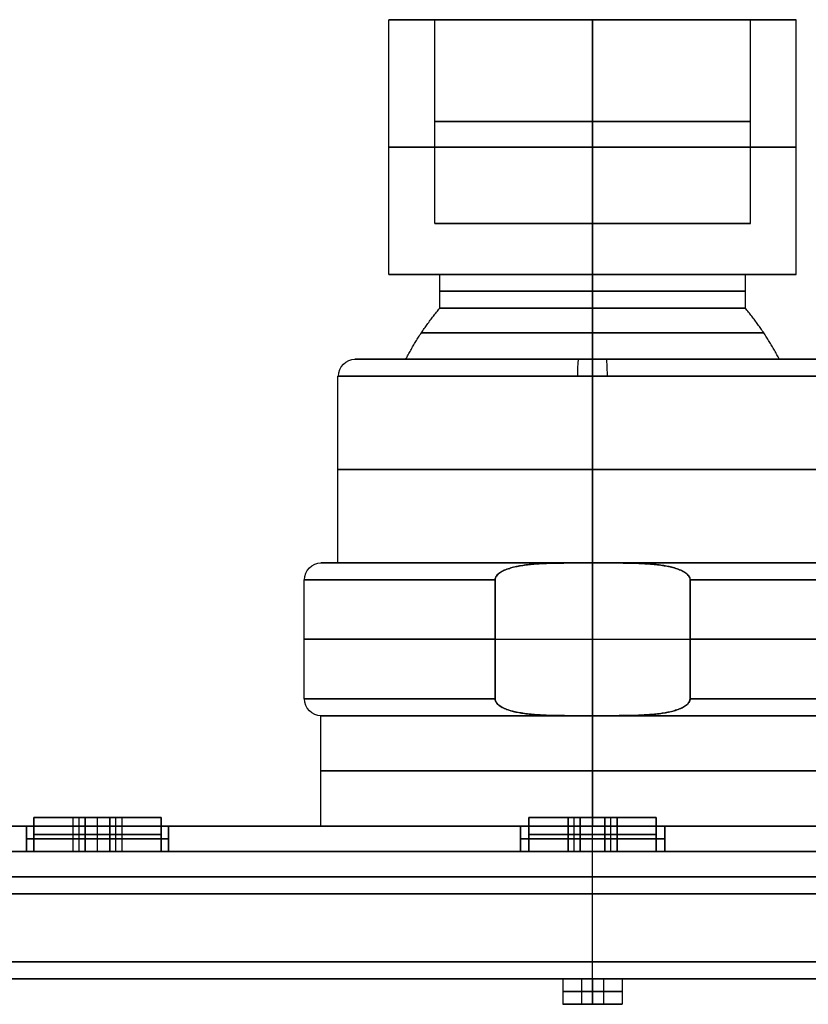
# Model space of a CAD drawing. Header units: centimetres. Extents: x -20 to 20, y -0.1 to 5.7.
# Tile 6 of 11: x -3.4 to 1.3, y -0.1 to 5.7. Entities that reach past the tile are written whole.
import ezdxf

# ---------------------------------------------------------------- set-up
doc = ezdxf.new("R2010")
doc.units = ezdxf.units.CM
doc.layers.add('Default', color=7, linetype='Continuous', true_color=0x000000)

msp = doc.modelspace()

# ---------------------------------------------------------------- linework, layer by layer
at = {"layer": 'Default'}
for p, q in [((-1.2, 4.15), (-1.2, 5.65)), ((-0.93, 5.65), (-1.2, 5.65)), ((-0.93, 4.45), (-0.93, 5.65)), ((0, 5.65, 1.2), (0, 5.65, 0.93)), ((0, 5.65, -0.93), (0, 5.65, -1.2)), ((1.2, 5.65), (0.93, 5.65)), ((0.93, 4.45), (0.93, 5.65)), ((1.2, 4.15), (1.2, 5.65)), ((0.93, 4.45), (-0.93, 4.45)), ((0, 4.45, 0.93), (0, 4.45, -0.93)), ((-0.9, 4.15), (-1.2, 4.15)), ((-0.9, 3.95), (-0.9, 4.15)), ((0, 4.15, 1.2), (0, 4.15, 0.9)), ((0, 4.15, -0.9), (0, 4.15, -1.2)), ((0.9, 3.95), (0.9, 4.15)), ((1.2, 4.15), (0.9, 4.15)), ((-1.1, 3.65), (-1.4, 3.65)), ((0, 3.65, 1.4), (0, 3.65, 1.1)), ((0, 3.65, -1.1), (0, 3.65, -1.4)), ((1.4, 3.65), (1.1, 3.65)), ((-1.5, 2.45), (-1.5, 3.55)), ((-1.5, 2.45), (-1.6, 2.45)), ((0, 1.55, 1.6), (0, 2.45, 1.6)), ((0, 2.45, -1.6), (0, 1.55, -1.6)), ((0, 2.45, 1.6), (0, 2.45, 1.5)), ((0, 2.45, -1.5), (0, 2.45, -1.6)), ((-1.7, 1.65), (-1.7, 2.35)), ((-0.5745, 2, 1.6), (0.5745, 2, 1.6)), ((-0.5745, 2, -1.6), (0.5745, 2, -1.6)), ((-1.6, 0.9), (-1.6, 1.55)), ((-3.061, 0.95, 8.75), (-3.2917, 0.95, 8.75)), ((-3.2917, 0.95, -8.75), (-3.061, 0.95, -8.75)), ((-3.0249, 0.75, 8.8125), (-3.0249, 0.95, 8.8125)), ((-3.0249, 0.75, 8.6875), (-3.0249, 0.95, 8.6875)), ((-3.0249, 0.75, -8.6875), (-3.0249, 0.95, -8.6875)), ((-3.0249, 0.75, -8.8125), (-3.0249, 0.95, -8.8125)), ((-2.9167, 0.75, 8.375), (-2.9167, 0.95, 8.375)), ((-2.9167, 0.75, 9.125), (-2.9167, 0.95, 9.125)), ((-2.9167, 0.95, 8.375), (-2.9167, 0.95, 8.625)), ((-2.9167, 0.95, 8.875), (-2.9167, 0.95, 9.125)), ((-2.9167, 0.75, 8.625), (-2.9167, 0.95, 8.625)), ((-2.9167, 0.75, 8.875), (-2.9167, 0.95, 8.875)), ((-2.9167, 0.75, -8.375), (-2.9167, 0.95, -8.375)), ((-2.9167, 0.75, -9.125), (-2.9167, 0.95, -9.125)), ((-2.9167, 0.95, -8.375), (-2.9167, 0.95, -8.625)), ((-2.9167, 0.95, -8.875), (-2.9167, 0.95, -9.125)), ((-2.9167, 0.75, -8.625), (-2.9167, 0.95, -8.625)), ((-2.9167, 0.75, -8.875), (-2.9167, 0.95, -8.875)), ((-2.8084, 0.75, 8.6875), (-2.8084, 0.95, 8.6875)), ((-2.8084, 0.75, 8.8125), (-2.8084, 0.95, 8.8125)), ((-2.8084, 0.75, -8.8125), (-2.8084, 0.95, -8.8125)), ((-2.8084, 0.75, -8.6875), (-2.8084, 0.95, -8.6875)), ((-2.5417, 0.95, 8.75), (-2.7723, 0.95, 8.75)), ((-2.7723, 0.95, -8.75), (-2.5417, 0.95, -8.75)), ((-0.1443, 0.95, 19), (-0.375, 0.95, 19)), ((-0.375, 0.95, -19), (-0.1443, 0.95, -19)), ((-0.1083, 0.75, 18.9375), (-0.1083, 0.95, 18.9375)), ((-0.1083, 0.75, 19.0625), (-0.1083, 0.95, 19.0625)), ((-0.1083, 0.75, -18.9375), (-0.1083, 0.95, -18.9375)), ((-0.1083, 0.75, -19.0625), (-0.1083, 0.95, -19.0625)), ((0, 0.75, 18.875), (0, 0.95, 18.875)), ((0, 0.95, 18.625), (0, 0.95, 18.875)), ((0, 0.95, 19.125), (0, 0.95, 19.375)), ((0, 0.75, 19.375), (0, 0.95, 19.375)), ((0, 0.75, 18.625), (0, 0.95, 18.625)), ((0, 0.75, 19.125), (0, 0.95, 19.125)), ((0, 0.75, -18.875), (0, 0.95, -18.875)), ((0, 0.95, -18.625), (0, 0.95, -18.875)), ((0, 0.95, -19.125), (0, 0.95, -19.375)), ((0, 0.75, -19.375), (0, 0.95, -19.375)), ((0, 0.75, -18.625), (0, 0.95, -18.625)), ((0, 0.75, -19.125), (0, 0.95, -19.125)), ((0.1083, 0.75, 18.9375), (0.1083, 0.95, 18.9375)), ((0.1083, 0.75, 19.0625), (0.1083, 0.95, 19.0625)), ((0.1083, 0.75, -18.9375), (0.1083, 0.95, -18.9375)), ((0.1083, 0.75, -19.0625), (0.1083, 0.95, -19.0625)), ((0.375, 0.95, 19), (0.1443, 0.95, 19)), ((0.1443, 0.95, -19), (0.375, 0.95, -19)), ((-18.575, 0.9), (-1.6, 0.9)), ((-2.9167, 0.75, 9.1675), (-2.9167, 0.9, 9.1675)), ((-2.9167, 0.75, 8.3325), (-2.9167, 0.9, 8.3325)), ((-2.9167, 0.75, -9.1675), (-2.9167, 0.9, -9.1675)), ((-2.9167, 0.75, -8.3325), (-2.9167, 0.9, -8.3325)), ((0, 0.9, 20), (0, 0.9, 19.83)), ((0, 0.9, -19.83), (0, 0.9, -20)), ((0, 0.9, 19.75), (0, 0.9, 19.425)), ((0, 0.9, 18.575), (0, 0.9, 1.6)), ((0, 0.9, -1.6), (0, 0.9, -18.575)), ((0, 0.9, -19.425), (0, 0.9, -19.75)), ((0, 0.1, 20), (0, 0.9, 20)), ((0, 0.1, -20), (0, 0.9, -20)), ((0, 0.6, 19.75), (0, 0.9, 19.75)), ((0, 0.6, -19.75), (0, 0.9, -19.75)), ((0, 0.6, -19.83), (0, 0.9, -19.83)), ((0, 0.6, 19.83), (0, 0.9, 19.83)), ((0, 0.75, 19.425), (0, 0.9, 19.425)), ((0, 0.75, 18.575), (0, 0.9, 18.575)), ((0, 0.75, -19.425), (0, 0.9, -19.425)), ((0, 0.75, -18.575), (0, 0.9, -18.575)), ((-3.061, 0.85, 8.75), (-2.9888, 0.85, 8.875)), ((-2.9888, 0.85, 8.625), (-3.061, 0.85, 8.75)), ((-3.061, 0.85, -8.75), (-2.9888, 0.85, -8.625)), ((-2.9888, 0.85, -8.875), (-3.061, 0.85, -8.75)), ((-2.8445, 0.85, 8.625), (-2.9888, 0.85, 8.625)), ((-2.9888, 0.85, 8.875), (-2.8445, 0.85, 8.875)), ((-2.9888, 0.85, -8.625), (-2.8445, 0.85, -8.625)), ((-2.8445, 0.85, -8.875), (-2.9888, 0.85, -8.875)), ((-2.7723, 0.85, 8.75), (-2.8445, 0.85, 8.625)), ((-2.8445, 0.85, 8.875), (-2.7723, 0.85, 8.75)), ((-2.7723, 0.85, -8.75), (-2.8445, 0.85, -8.875)), ((-2.8445, 0.85, -8.625), (-2.7723, 0.85, -8.75)), ((-0.0722, 0.85, 18.875), (-0.1443, 0.85, 19)), ((-0.1443, 0.85, 19), (-0.0722, 0.85, 19.125)), ((-0.1443, 0.85, -19), (-0.0722, 0.85, -18.875)), ((-0.0722, 0.85, -19.125), (-0.1443, 0.85, -19)), ((0.0722, 0.85, 18.875), (-0.0722, 0.85, 18.875)), ((-0.0722, 0.85, 19.125), (0.0722, 0.85, 19.125)), ((-0.0722, 0.85, -18.875), (0.0722, 0.85, -18.875)), ((0.0722, 0.85, -19.125), (-0.0722, 0.85, -19.125)), ((0.1443, 0.85, 19), (0.0722, 0.85, 18.875)), ((0.0722, 0.85, 19.125), (0.1443, 0.85, 19)), ((0.0722, 0.85, -18.875), (0.1443, 0.85, -19)), ((0.1443, 0.85, -19), (0.0722, 0.85, -19.125)), ((19.83, 0.75, -19.83), (-19.83, 0.75, -19.83)), ((-19.83, 0.75, 19.83), (19.83, 0.75, 19.83)), ((19.75, 0.75, 19.75), (-19.75, 0.75, 19.75)), ((-19.75, 0.75, -19.75), (19.75, 0.75, -19.75)), ((-3.2917, 0.75, 8.75), (-3.3342, 0.75, 8.75)), ((-3.3342, 0.75, -8.75), (-3.2917, 0.75, -8.75)), ((-2.7723, 0.75, 8.75), (-3.061, 0.75, 8.75)), ((-3.061, 0.75, -8.75), (-2.7723, 0.75, -8.75)), ((-2.9167, 0.75, 8.3325), (-2.9167, 0.75, 8.375)), ((-2.9167, 0.75, 9.125), (-2.9167, 0.75, 9.1675)), ((-2.9167, 0.75, 8.625), (-2.9167, 0.75, 8.875)), ((-2.9167, 0.75, -8.3325), (-2.9167, 0.75, -8.375)), ((-2.9167, 0.75, -9.125), (-2.9167, 0.75, -9.1675)), ((-2.9167, 0.75, -8.625), (-2.9167, 0.75, -8.875)), ((-2.4992, 0.75, 8.75), (-2.5417, 0.75, 8.75)), ((-2.5417, 0.75, -8.75), (-2.4992, 0.75, -8.75)), ((-0.375, 0.75, 19), (-0.425, 0.75, 19)), ((-0.425, 0.75, -19), (-0.375, 0.75, -19)), ((0.1443, 0.75, 19), (-0.1443, 0.75, 19)), ((-0.1443, 0.75, -19), (0.1443, 0.75, -19)), ((0, 0.75, 18.875), (0, 0.75, 19.125)), ((0, 0.75, 18.575), (0, 0.75, 18.625)), ((0, 0.75, 19.375), (0, 0.75, 19.425)), ((0, 0.75, -18.875), (0, 0.75, -19.125)), ((0, 0.75, -18.575), (0, 0.75, -18.625)), ((0, 0.75, -19.375), (0, 0.75, -19.425)), ((0.425, 0.75, 19), (0.375, 0.75, 19)), ((0.375, 0.75, -19), (0.425, 0.75, -19)), ((0, 0.6, 19.83), (0, 0.6, 19.75)), ((0, 0.6, -19.75), (0, 0.6, -19.83)), ((-19.9, 0.5, 20), (19.9, 0.5, 20)), ((19.9, 0.5, -20), (-19.9, 0.5, -20)), ((-3.375, 0), (-0.175, 0)), ((-0.175, 0, 17.75), (-0.175, -0.15, 17.75)), ((-0.175, 0, 14.2), (-0.175, -0.15, 14.2)), ((-0.175, 0, 10.65), (-0.175, -0.15, 10.65)), ((-0.175, 0, 7.1), (-0.175, -0.15, 7.1)), ((-0.175, 0, 3.55), (-0.175, -0.15, 3.55)), ((-0.175, 0), (-0.175, -0.15)), ((-0.175, 0, -3.55), (-0.175, -0.15, -3.55)), ((-0.175, 0, -7.1), (-0.175, -0.15, -7.1)), ((-0.175, 0, -10.65), (-0.175, -0.15, -10.65)), ((-0.175, 0, -14.2), (-0.175, -0.15, -14.2)), ((-0.175, 0, -17.75), (-0.175, -0.15, -17.75)), ((-0.065, 0, 17.75), (0.065, 0, 17.75)), ((-0.065, 0, 14.2), (0.065, 0, 14.2)), ((-0.065, 0, 10.65), (0.065, 0, 10.65)), ((-0.065, 0, 7.1), (0.065, 0, 7.1)), ((-0.065, 0, 3.55), (0.065, 0, 3.55)), ((-0.065, 0), (0.065, 0)), ((-0.065, 0, -3.55), (0.065, 0, -3.55)), ((-0.065, 0, -7.1), (0.065, 0, -7.1)), ((-0.065, 0, -10.65), (0.065, 0, -10.65)), ((-0.065, 0, -14.2), (0.065, 0, -14.2)), ((-0.065, 0, -17.75), (0.065, 0, -17.75)), ((-0.065, 0, 17.75), (-0.065, -0.15, 17.75)), ((-0.065, 0, 14.2), (-0.065, -0.15, 14.2)), ((-0.065, 0, 10.65), (-0.065, -0.15, 10.65)), ((-0.065, 0, 7.1), (-0.065, -0.15, 7.1)), ((-0.065, 0, 3.55), (-0.065, -0.15, 3.55)), ((-0.065, 0), (-0.065, -0.15)), ((-0.065, 0, -3.55), (-0.065, -0.15, -3.55)), ((-0.065, 0, -7.1), (-0.065, -0.15, -7.1)), ((-0.065, 0, -10.65), (-0.065, -0.15, -10.65)), ((-0.065, 0, -14.2), (-0.065, -0.15, -14.2)), ((-0.065, 0, -17.75), (-0.065, -0.15, -17.75)), ((0, 0, 19.9), (0, 0, 17.925)), ((0, 0, 17.575), (0, 0, 14.375)), ((0, 0, 14.025), (0, 0, 10.825)), ((0, 0, 10.475), (0, 0, 7.275)), ((0, 0, 6.925), (0, 0, 3.725)), ((0, 0, 3.375), (0, 0, 0.175)), ((0, 0, -0.175), (0, 0, -3.375)), ((0, 0, -3.725), (0, 0, -6.925)), ((0, 0, -7.275), (0, 0, -10.475)), ((0, 0, -10.825), (0, 0, -14.025)), ((0, 0, -14.375), (0, 0, -17.575)), ((0, 0, -17.925), (0, 0, -19.9)), ((0, 0, 17.815), (0, 0, 17.685)), ((0, 0, 14.265), (0, 0, 14.135)), ((0, 0, 10.715), (0, 0, 10.585)), ((0, 0, 7.165), (0, 0, 7.035)), ((0, 0, 3.615), (0, 0, 3.485)), ((0, 0, 0.065), (0, 0, -0.065)), ((0, 0, -3.485), (0, 0, -3.615)), ((0, 0, -7.035), (0, 0, -7.165)), ((0, 0, -10.585), (0, 0, -10.715)), ((0, 0, -14.135), (0, 0, -14.265)), ((0, 0, -17.685), (0, 0, -17.815)), ((0.065, 0, 17.75), (0.065, -0.15, 17.75)), ((0.065, 0, 14.2), (0.065, -0.15, 14.2)), ((0.065, 0, 10.65), (0.065, -0.15, 10.65)), ((0.065, 0, 7.1), (0.065, -0.15, 7.1)), ((0.065, 0, 3.55), (0.065, -0.15, 3.55)), ((0.065, 0), (0.065, -0.15)), ((0.065, 0, -3.55), (0.065, -0.15, -3.55)), ((0.065, 0, -7.1), (0.065, -0.15, -7.1)), ((0.065, 0, -10.65), (0.065, -0.15, -10.65)), ((0.065, 0, -14.2), (0.065, -0.15, -14.2)), ((0.065, 0, -17.75), (0.065, -0.15, -17.75)), ((0.175, 0), (3.375, 0)), ((0.175, 0, 17.75), (0.175, -0.15, 17.75)), ((0.175, 0, 14.2), (0.175, -0.15, 14.2)), ((0.175, 0, 10.65), (0.175, -0.15, 10.65)), ((0.175, 0, 7.1), (0.175, -0.15, 7.1)), ((0.175, 0, 3.55), (0.175, -0.15, 3.55)), ((0.175, 0), (0.175, -0.15)), ((0.175, 0, -3.55), (0.175, -0.15, -3.55)), ((0.175, 0, -7.1), (0.175, -0.15, -7.1)), ((0.175, 0, -10.65), (0.175, -0.15, -10.65)), ((0.175, 0, -14.2), (0.175, -0.15, -14.2)), ((0.175, 0, -17.75), (0.175, -0.15, -17.75)), ((-0.175, -0.15, 17.75), (-0.065, -0.15, 17.75)), ((-0.175, -0.15, 14.2), (-0.065, -0.15, 14.2)), ((-0.175, -0.15, 10.65), (-0.065, -0.15, 10.65)), ((-0.175, -0.15, 7.1), (-0.065, -0.15, 7.1)), ((-0.175, -0.15, 3.55), (-0.065, -0.15, 3.55)), ((-0.175, -0.15), (-0.065, -0.15)), ((-0.175, -0.15, -3.55), (-0.065, -0.15, -3.55)), ((-0.175, -0.15, -7.1), (-0.065, -0.15, -7.1)), ((-0.175, -0.15, -10.65), (-0.065, -0.15, -10.65)), ((-0.175, -0.15, -14.2), (-0.065, -0.15, -14.2)), ((-0.175, -0.15, -17.75), (-0.065, -0.15, -17.75)), ((0, -0.15, 17.925), (0, -0.15, 17.815)), ((0, -0.15, 17.685), (0, -0.15, 17.575)), ((0, -0.15, 14.375), (0, -0.15, 14.265)), ((0, -0.15, 14.135), (0, -0.15, 14.025)), ((0, -0.15, 10.825), (0, -0.15, 10.715)), ((0, -0.15, 10.585), (0, -0.15, 10.475)), ((0, -0.15, 7.275), (0, -0.15, 7.165)), ((0, -0.15, 7.035), (0, -0.15, 6.925)), ((0, -0.15, 3.725), (0, -0.15, 3.615)), ((0, -0.15, 3.485), (0, -0.15, 3.375)), ((0, -0.15, 0.175), (0, -0.15, 0.065)), ((0, -0.15, -0.065), (0, -0.15, -0.175)), ((0, -0.15, -3.375), (0, -0.15, -3.485)), ((0, -0.15, -3.615), (0, -0.15, -3.725)), ((0, -0.15, -6.925), (0, -0.15, -7.035)), ((0, -0.15, -7.165), (0, -0.15, -7.275)), ((0, -0.15, -10.475), (0, -0.15, -10.585)), ((0, -0.15, -10.715), (0, -0.15, -10.825)), ((0, -0.15, -14.025), (0, -0.15, -14.135)), ((0, -0.15, -14.265), (0, -0.15, -14.375)), ((0, -0.15, -17.575), (0, -0.15, -17.685)), ((0, -0.15, -17.815), (0, -0.15, -17.925)), ((0.065, -0.15, 17.75), (0.175, -0.15, 17.75)), ((0.065, -0.15, 14.2), (0.175, -0.15, 14.2)), ((0.065, -0.15, 10.65), (0.175, -0.15, 10.65)), ((0.065, -0.15, 7.1), (0.175, -0.15, 7.1)), ((0.065, -0.15, 3.55), (0.175, -0.15, 3.55)), ((0.065, -0.15), (0.175, -0.15)), ((0.065, -0.15, -3.55), (0.175, -0.15, -3.55)), ((0.065, -0.15, -7.1), (0.175, -0.15, -7.1)), ((0.065, -0.15, -10.65), (0.175, -0.15, -10.65)), ((0.065, -0.15, -14.2), (0.175, -0.15, -14.2)), ((0.065, -0.15, -17.75), (0.175, -0.15, -17.75))]:
    msp.add_line(p, q, dxfattribs=at)
at = {"layer": 'Default', "extrusion": (0, -1, 0)}
for centre, radius, start, end in [((0, 0, -5.65), 1.2, 90, 270), ((0, 0, -5.65), 0.93, 90, 270), ((0, 0, -5.65), 1.2, 270, 90), ((0, 0, -5.65), 0.93, 270, 90), ((0, 0, -4.15), 0.9, 90, 270), ((0, 0, -4.15), 0.9, 270, 90), ((0, 0, -3.95), 0.9, 90, 270), ((0, 0, -3.95), 0.9, 270, 90), ((0, 0, -3.65), 1.4, 90, 270), ((0, 0, -3.65), 1.1, 90, 270), ((0, 0, -3.65), 1.1, 270, 90), ((0, 0, -3.55), 1.5, 90, 270), ((0, 0, -2.45), 1.6, 90, 270), ((0, 0, -2.45), 1.5, 90, 270), ((0, 0, -2.45), 1.6, 270, 90), ((0, 0, -2.45), 1.5, 270, 90), ((0, 0, -2.35), 1.7, 109.74992, 250.25008), ((0, 0, -2.35), 1.7, 289.74992, 70.25008), ((0, 0, -1.55), 1.6, 90, 270), ((-2.9167, 8.75, -0.95), 0.375, 180, 0), ((-2.9167, 8.75, -0.95), 0.375, 0, 180), ((-2.9167, -8.75, -0.95), 0.375, 0, 180), ((-2.9167, -8.75, -0.95), 0.375, 180, 0), ((-2.9167, 8.75, -0.9), 0.4175, 0, 180), ((-2.9167, 8.75, -0.9), 0.4175, 180, 0), ((-2.9167, -8.75, -0.9), 0.4175, 180, 0), ((-2.9167, -8.75, -0.9), 0.4175, 0, 180), ((0, 0, -0.9), 1.6, 90, 270), ((0, 19, -0.9), 0.425, 0, 180), ((0, 19, -0.9), 0.425, 180, 0), ((0, -19, -0.9), 0.425, 180, 0), ((0, -19, -0.9), 0.425, 0, 180), ((0, 0, -0.9), 1.6, 270, 90), ((-2.9167, 8.75, -0.75), 0.375, 180, 0), ((-2.9167, 8.75, -0.75), 0.375, 0, 180), ((-2.9167, -8.75, -0.75), 0.375, 0, 180), ((-2.9167, -8.75, -0.75), 0.375, 180, 0), ((0, 19, -0.75), 0.375, 0, 180), ((0, 19, -0.75), 0.375, 180, 0), ((0, -19, -0.75), 0.375, 180, 0), ((0, -19, -0.75), 0.375, 0, 180), ((0, 17.75), 0.175, 90, 270), ((0, 14.2), 0.175, 90, 270), ((0, 10.65), 0.175, 90, 270), ((0, 7.1), 0.175, 90, 270), ((0, 3.55), 0.175, 90, 270), ((0, 0), 0.175, 90, 270), ((0, -3.55), 0.175, 90, 270), ((0, -7.1), 0.175, 90, 270), ((0, -10.65), 0.175, 90, 270), ((0, -14.2), 0.175, 90, 270), ((0, -17.75), 0.175, 90, 270), ((0, 17.75), 0.175, 270, 90), ((0, 14.2), 0.175, 270, 90), ((0, 10.65), 0.175, 270, 90), ((0, 7.1), 0.175, 270, 90), ((0, 3.55), 0.175, 270, 90), ((0, 0), 0.175, 270, 90), ((0, -3.55), 0.175, 270, 90), ((0, -7.1), 0.175, 270, 90), ((0, -10.65), 0.175, 270, 90), ((0, -14.2), 0.175, 270, 90), ((0, -17.75), 0.175, 270, 90), ((0, 17.75, 0.075), 0.175, 90, 270), ((0, 14.2, 0.075), 0.175, 90, 270), ((0, 10.65, 0.075), 0.175, 90, 270), ((0, 7.1, 0.075), 0.175, 90, 270), ((0, 3.55, 0.075), 0.175, 90, 270), ((0, 0, 0.075), 0.175, 90, 270), ((0, -3.55, 0.075), 0.175, 90, 270), ((0, -7.1, 0.075), 0.175, 90, 270), ((0, -10.65, 0.075), 0.175, 90, 270), ((0, -14.2, 0.075), 0.175, 90, 270), ((0, -17.75, 0.075), 0.175, 90, 270), ((0, 17.75, 0.075), 0.065, 90, 270), ((0, 14.2, 0.075), 0.065, 90, 270), ((0, 10.65, 0.075), 0.065, 90, 270), ((0, 7.1, 0.075), 0.065, 90, 270), ((0, 3.55, 0.075), 0.065, 90, 270), ((0, 0, 0.075), 0.065, 90, 270), ((0, -3.55, 0.075), 0.065, 90, 270), ((0, -7.1, 0.075), 0.065, 90, 270), ((0, -10.65, 0.075), 0.065, 90, 270), ((0, -14.2, 0.075), 0.065, 90, 270), ((0, -17.75, 0.075), 0.065, 90, 270), ((0, 17.75, 0.075), 0.175, 270, 90), ((0, 17.75, 0.075), 0.065, 270, 90), ((0, 14.2, 0.075), 0.175, 270, 90), ((0, 14.2, 0.075), 0.065, 270, 90), ((0, 10.65, 0.075), 0.175, 270, 90), ((0, 10.65, 0.075), 0.065, 270, 90), ((0, 7.1, 0.075), 0.175, 270, 90), ((0, 7.1, 0.075), 0.065, 270, 90), ((0, 3.55, 0.075), 0.175, 270, 90), ((0, 3.55, 0.075), 0.065, 270, 90), ((0, 0, 0.075), 0.175, 270, 90), ((0, 0, 0.075), 0.065, 270, 90), ((0, -3.55, 0.075), 0.175, 270, 90), ((0, -3.55, 0.075), 0.065, 270, 90), ((0, -7.1, 0.075), 0.175, 270, 90), ((0, -7.1, 0.075), 0.065, 270, 90), ((0, -10.65, 0.075), 0.175, 270, 90), ((0, -10.65, 0.075), 0.065, 270, 90), ((0, -14.2, 0.075), 0.175, 270, 90), ((0, -14.2, 0.075), 0.065, 270, 90), ((0, -17.75, 0.075), 0.175, 270, 90), ((0, -17.75, 0.075), 0.065, 270, 90)]:
    msp.add_arc(centre, radius, start, end, dxfattribs=at)
at = {"layer": 'Default', "extrusion": (0, 1, 0)}
for centre, radius, start, end in [((0, 0, 5.05), 0.93, 270, 90), ((0, 0, 5.05), 0.93, 90, 270), ((0, 0, 4.9), 1.2, 270, 90), ((0, 0, 4.9), 1.2, 90, 270), ((0, 0, 4.45), 0.93, 270, 90), ((0, 0, 4.45), 0.93, 90, 270), ((0, 0, 4.15), 1.2, 270, 90), ((0, 0, 4.15), 1.2, 90, 270), ((0, 0, 4.05), 0.9, 270, 90), ((0, 0, 4.05), 0.9, 90, 270), ((0, 0, 3.65), 1.4, 90, 270), ((0, 0, 3.55), 1.5, 90, 270), ((0, 0, 3), 1.5, 270, 90), ((0, 0, 3), 1.5, 90, 270), ((0, 0, 2), 1.7, 289.74992, 70.25008), ((0, 0, 2), 1.7, 109.74992, 250.25008), ((0, 0, 1.65), 1.7, 289.74992, 70.25008), ((0, 0, 1.65), 1.7, 109.74992, 250.25008), ((0, 0, 1.55), 1.6, 270, 90), ((0, 0, 1.55), 1.6, 90, 270), ((0, 0, 1.55), 1.6, 90, 270), ((0, 0, 1.225), 1.6, 270, 90), ((0, 0, 1.225), 1.6, 90, 270), ((0, 19, 0.95), 0.375, 0, 180), ((0, 19, 0.95), 0.375, 180, 0), ((0, -19, 0.95), 0.375, 180, 0), ((0, -19, 0.95), 0.375, 0, 180), ((2.9167, 8.75, 0.825), 0.4175, 0, 180), ((2.9167, 8.75, 0.825), 0.4175, 180, 0), ((2.9167, -8.75, 0.825), 0.4175, 180, 0), ((2.9167, -8.75, 0.825), 0.4175, 0, 180), ((2.9167, 8.75, 0.85), 0.375, 180, 0), ((2.9167, 8.75, 0.85), 0.375, 0, 180), ((2.9167, -8.75, 0.85), 0.375, 0, 180), ((2.9167, -8.75, 0.85), 0.375, 180, 0), ((0, 19, 0.825), 0.425, 0, 180), ((0, 19, 0.825), 0.425, 180, 0), ((0, -19, 0.825), 0.425, 180, 0), ((0, -19, 0.825), 0.425, 0, 180), ((0, 19, 0.85), 0.375, 0, 180), ((0, 19, 0.85), 0.375, 180, 0), ((0, -19, 0.85), 0.375, 180, 0), ((0, -19, 0.85), 0.375, 0, 180), ((2.9167, 8.75, 0.75), 0.4175, 0, 180), ((2.9167, 8.75, 0.75), 0.4175, 180, 0), ((2.9167, -8.75, 0.75), 0.4175, 180, 0), ((2.9167, -8.75, 0.75), 0.4175, 0, 180), ((0, 19, 0.75), 0.425, 0, 180), ((0, 19, 0.75), 0.425, 180, 0), ((0, -19, 0.75), 0.425, 180, 0), ((0, -19, 0.75), 0.425, 0, 180), ((0, 17.75), 0.065, 270, 90), ((0, 14.2), 0.065, 270, 90), ((0, 10.65), 0.065, 270, 90), ((0, 7.1), 0.065, 270, 90), ((0, 3.55), 0.065, 270, 90), ((0, 0), 0.065, 270, 90), ((0, -3.55), 0.065, 270, 90), ((0, -7.1), 0.065, 270, 90), ((0, -10.65), 0.065, 270, 90), ((0, -14.2), 0.065, 270, 90), ((0, -17.75), 0.065, 270, 90), ((0, 17.75), 0.065, 90, 270), ((0, 14.2), 0.065, 90, 270), ((0, 10.65), 0.065, 90, 270), ((0, 7.1), 0.065, 90, 270), ((0, 3.55), 0.065, 90, 270), ((0, 0), 0.065, 90, 270), ((0, -3.55), 0.065, 90, 270), ((0, -7.1), 0.065, 90, 270), ((0, -10.65), 0.065, 90, 270), ((0, -14.2), 0.065, 90, 270), ((0, -17.75), 0.065, 90, 270), ((0, 17.75, -0.15), 0.175, 270, 90), ((0, 14.2, -0.15), 0.175, 270, 90), ((0, 10.65, -0.15), 0.175, 270, 90), ((0, 7.1, -0.15), 0.175, 270, 90), ((0, 3.55, -0.15), 0.175, 270, 90), ((0, 0, -0.15), 0.175, 270, 90), ((0, -3.55, -0.15), 0.175, 270, 90), ((0, -7.1, -0.15), 0.175, 270, 90), ((0, -10.65, -0.15), 0.175, 270, 90), ((0, -14.2, -0.15), 0.175, 270, 90), ((0, -17.75, -0.15), 0.175, 270, 90), ((0, 17.75, -0.15), 0.065, 270, 90), ((0, 14.2, -0.15), 0.065, 270, 90), ((0, 10.65, -0.15), 0.065, 270, 90), ((0, 7.1, -0.15), 0.065, 270, 90), ((0, 3.55, -0.15), 0.065, 270, 90), ((0, 0, -0.15), 0.065, 270, 90), ((0, -3.55, -0.15), 0.065, 270, 90), ((0, -7.1, -0.15), 0.065, 270, 90), ((0, -10.65, -0.15), 0.065, 270, 90), ((0, -14.2, -0.15), 0.065, 270, 90), ((0, -17.75, -0.15), 0.065, 270, 90), ((0, 17.75, -0.15), 0.175, 90, 270), ((0, 17.75, -0.15), 0.065, 90, 270), ((0, 14.2, -0.15), 0.175, 90, 270), ((0, 14.2, -0.15), 0.065, 90, 270), ((0, 10.65, -0.15), 0.175, 90, 270), ((0, 10.65, -0.15), 0.065, 90, 270), ((0, 7.1, -0.15), 0.175, 90, 270), ((0, 7.1, -0.15), 0.065, 90, 270), ((0, 3.55, -0.15), 0.175, 90, 270), ((0, 3.55, -0.15), 0.065, 90, 270), ((0, 0, -0.15), 0.175, 90, 270), ((0, 0, -0.15), 0.065, 90, 270), ((0, -3.55, -0.15), 0.175, 90, 270), ((0, -3.55, -0.15), 0.065, 90, 270), ((0, -7.1, -0.15), 0.175, 90, 270), ((0, -7.1, -0.15), 0.065, 90, 270), ((0, -10.65, -0.15), 0.175, 90, 270), ((0, -10.65, -0.15), 0.065, 90, 270), ((0, -14.2, -0.15), 0.175, 90, 270), ((0, -14.2, -0.15), 0.065, 90, 270), ((0, -17.75, -0.15), 0.175, 90, 270), ((0, -17.75, -0.15), 0.065, 90, 270)]:
    msp.add_arc(centre, radius, start, end, dxfattribs=at)
at = {"layer": 'Default', "extrusion": (-1, 0, 0)}
for centre, radius, start, end in [((-2.9042, 0.3438), 1.625, 229.94049, 242.67937), ((-2.9042, -0.3438), 1.625, 117.32063, 130.05951), ((-3.55, 1.4), 0.1, 90, 180), ((-3.55, -1.4), 0.1, 180, 270), ((-0.1, 19.9), 0.1, 0, 90)]:
    msp.add_arc(centre, radius, start, end, dxfattribs=at)
at = {"layer": 'Default', "extrusion": (0.058243, 0, -0.998302)}
msp.add_arc((3.55, -1.4), 0.1, 270, 0, dxfattribs=at)
at = {"layer": 'Default', "extrusion": (-0.998302, 0, -0.058243)}
msp.add_arc((-3.55, 1.4), 0.1, 90, 180, dxfattribs=at)
at = {"layer": 'Default', "extrusion": (0.998302, 0, 0.058243)}
msp.add_arc((3.55, -1.4), 0.1, 270, 0, dxfattribs=at)
at = {"layer": 'Default', "extrusion": (0.051411, 0, -0.998678)}
msp.add_arc((2.35, -1.6), 0.1, 270, 0, dxfattribs=at)
at = {"layer": 'Default', "extrusion": (-0.998678, 0, -0.051411)}
msp.add_arc((-2.35, 1.6), 0.1, 178.94263, 180, dxfattribs=at)
at = {"layer": 'Default', "extrusion": (0.998678, 0, 0.051411)}
msp.add_arc((2.35, -1.6), 0.1, 358.94263, 0, dxfattribs=at)
at = {"layer": 'Default', "extrusion": (0.053888, 0, -0.998547)}
msp.add_arc((1.65, -1.6), 0.1, 180, 270, dxfattribs=at)
at = {"layer": 'Default', "extrusion": (-0.998547, 0, -0.053888)}
msp.add_arc((-1.65, 1.6), 0.1, 0, 1.16822, dxfattribs=at)
at = {"layer": 'Default', "extrusion": (0.998547, 0, 0.053888)}
msp.add_arc((1.65, -1.6), 0.1, 180, 181.16822, dxfattribs=at)
at = {"layer": 'Default', "extrusion": (1, 0, 0)}
msp.add_arc((0.1, -19.9), 0.1, 180, 270, dxfattribs=at)
at = {"layer": 'Default'}
for points, degree in [([(0, 5.65, -1.2), (0, 4.9, -1.2), (0, 4.15, -1.2)], 2), ([(0, 4.15, 1.2), (0, 4.9, 1.2), (0, 5.65, 1.2)], 2), ([(0, 5.65, -0.93), (0, 5.05, -0.93), (0, 4.45, -0.93)], 2), ([(0, 4.45, 0.93), (0, 5.05, 0.93), (0, 5.65, 0.93)], 2), ([(0, 3.95, -0.9), (0, 4.05, -0.9), (0, 4.15, -0.9)], 2), ([(0, 4.15, 0.9), (0, 4.05, 0.9), (0, 3.95, 0.9)], 2), ([(0, 2.45, 1.5), (0, 3, 1.5), (0, 3.55, 1.5)], 2), ([(0, 3.55, -1.5), (0, 3, -1.5), (0, 2.45, -1.5)], 2), ([(-0.5745, 2.35, 1.6), (-0.5745, 2.3579, 1.6), (-0.569, 2.3724, 1.6), (-0.551, 2.39, 1.6), (-0.5269, 2.4043, 1.6), (-0.4978, 2.4159, 1.6), (-0.4677, 2.4246, 1.6), (-0.4361, 2.4315, 1.6), (-0.4022, 2.437, 1.6), (-0.3657, 2.4413, 1.6), (-0.3261, 2.4446, 1.6), (-0.283, 2.447, 1.6), (-0.2359, 2.4486, 1.6), (-0.1847, 2.4495, 1.6), (-0.1284, 2.4499, 1.6), (-0.0677, 2.45, 1.6), (-0.0232, 2.45, 1.6), (0, 2.45, 1.6)], 3), ([(0, 2.45, -1.6), (-0.0246, 2.45, -1.6), (-0.0719, 2.45, -1.6), (-0.1361, 2.4499, -1.6), (-0.1952, 2.4494, -1.6), (-0.2487, 2.4483, -1.6), (-0.2978, 2.4464, -1.6), (-0.3425, 2.4434, -1.6), (-0.3835, 2.4394, -1.6), (-0.4214, 2.4341, -1.6), (-0.4567, 2.4273, -1.6), (-0.4899, 2.4186, -1.6), (-0.5211, 2.407, -1.6), (-0.5478, 2.3926, -1.6), (-0.5686, 2.3734, -1.6), (-0.5745, 2.3583, -1.6), (-0.5745, 2.35, -1.6)], 3), ([(0, 2.45, 1.6), (0.0246, 2.45, 1.6), (0.0719, 2.45, 1.6), (0.1361, 2.4499, 1.6), (0.1952, 2.4494, 1.6), (0.2487, 2.4483, 1.6), (0.2978, 2.4464, 1.6), (0.3425, 2.4434, 1.6), (0.3835, 2.4394, 1.6), (0.4214, 2.4341, 1.6), (0.4567, 2.4273, 1.6), (0.4899, 2.4186, 1.6), (0.5211, 2.407, 1.6), (0.5478, 2.3926, 1.6), (0.5686, 2.3734, 1.6), (0.5745, 2.3583, 1.6), (0.5745, 2.35, 1.6)], 3), ([(0.5745, 2.35, -1.6), (0.5745, 2.3579, -1.6), (0.569, 2.3724, -1.6), (0.551, 2.39, -1.6), (0.5269, 2.4043, -1.6), (0.4978, 2.4159, -1.6), (0.4677, 2.4246, -1.6), (0.4361, 2.4315, -1.6), (0.4022, 2.437, -1.6), (0.3657, 2.4413, -1.6), (0.3261, 2.4446, -1.6), (0.283, 2.447, -1.6), (0.2359, 2.4486, -1.6), (0.1847, 2.4495, -1.6), (0.1284, 2.4499, -1.6), (0.0677, 2.45, -1.6), (0.0232, 2.45, -1.6), (0, 2.45, -1.6)], 3), ([(-0.5745, 1.65, 1.6), (-0.5745, 2, 1.6), (-0.5745, 2.35, 1.6)], 2), ([(-0.5745, 2.35, -1.6), (-0.5745, 2, -1.6), (-0.5745, 1.65, -1.6)], 2), ([(0.5745, 2.35, 1.6), (0.5745, 2, 1.6), (0.5745, 1.65, 1.6)], 2), ([(0.5745, 1.65, -1.6), (0.5745, 2, -1.6), (0.5745, 2.35, -1.6)], 2), ([(0, 1.55, 1.6), (-0.0245, 1.55, 1.6), (-0.0716, 1.55, 1.6), (-0.1355, 1.5501, 1.6), (-0.1947, 1.5506, 1.6), (-0.2481, 1.5517, 1.6), (-0.2972, 1.5536, 1.6), (-0.342, 1.5565, 1.6), (-0.383, 1.5605, 1.6), (-0.4209, 1.5658, 1.6), (-0.4562, 1.5726, 1.6), (-0.4892, 1.5812, 1.6), (-0.5205, 1.5927, 1.6), (-0.5474, 1.6071, 1.6), (-0.5686, 1.6265, 1.6), (-0.5745, 1.6417, 1.6), (-0.5745, 1.65, 1.6)], 3), ([(-0.5745, 1.65, -1.6), (-0.5745, 1.6421, -1.6), (-0.569, 1.6276, -1.6), (-0.5508, 1.6098, -1.6), (-0.5263, 1.5954, -1.6), (-0.497, 1.5838, -1.6), (-0.4672, 1.5752, -1.6), (-0.4356, 1.5684, -1.6), (-0.4018, 1.563, -1.6), (-0.3653, 1.5587, -1.6), (-0.3258, 1.5554, -1.6), (-0.2826, 1.553, -1.6), (-0.236, 1.5514, -1.6), (-0.1844, 1.5505, -1.6), (-0.1283, 1.5501, -1.6), (-0.0676, 1.55, -1.6), (-0.0231, 1.55, -1.6), (0, 1.55, -1.6)], 3), ([(0.5745, 1.65, 1.6), (0.5745, 1.6421, 1.6), (0.569, 1.6276, 1.6), (0.5508, 1.6098, 1.6), (0.5263, 1.5954, 1.6), (0.497, 1.5838, 1.6), (0.4672, 1.5752, 1.6), (0.4356, 1.5684, 1.6), (0.4018, 1.563, 1.6), (0.3653, 1.5587, 1.6), (0.3258, 1.5554, 1.6), (0.2826, 1.553, 1.6), (0.236, 1.5514, 1.6), (0.1844, 1.5505, 1.6), (0.1283, 1.5501, 1.6), (0.0676, 1.55, 1.6), (0.0231, 1.55, 1.6), (0, 1.55, 1.6)], 3), ([(0, 1.55, -1.6), (0.0245, 1.55, -1.6), (0.0716, 1.55, -1.6), (0.1355, 1.5501, -1.6), (0.1947, 1.5506, -1.6), (0.2481, 1.5517, -1.6), (0.2972, 1.5536, -1.6), (0.342, 1.5565, -1.6), (0.383, 1.5605, -1.6), (0.4209, 1.5658, -1.6), (0.4562, 1.5726, -1.6), (0.4892, 1.5812, -1.6), (0.5205, 1.5927, -1.6), (0.5474, 1.6071, -1.6), (0.5686, 1.6265, -1.6), (0.5745, 1.6417, -1.6), (0.5745, 1.65, -1.6)], 3), ([(0, 0.9, 1.6), (0, 1.225, 1.6), (0, 1.55, 1.6)], 2), ([(0, 1.55, -1.6), (0, 1.225, -1.6), (0, 0.9, -1.6)], 2), ([(-3.2917, 0.75, 8.75), (-3.2917, 0.85, 8.75), (-3.2917, 0.95, 8.75)], 2), ([(-3.2917, 0.95, -8.75), (-3.2917, 0.85, -8.75), (-3.2917, 0.75, -8.75)], 2), ([(-3.061, 0.95, 8.75), (-3.061, 0.85, 8.75), (-3.061, 0.75, 8.75)], 2), ([(-2.9888, 0.95, 8.875), (-3.0249, 0.95, 8.8125), (-3.061, 0.95, 8.75)], 2), ([(-3.061, 0.95, 8.75), (-3.0249, 0.95, 8.6875), (-2.9888, 0.95, 8.625)], 2), ([(-2.9888, 0.95, -8.625), (-3.0249, 0.95, -8.6875), (-3.061, 0.95, -8.75)], 2), ([(-3.061, 0.95, -8.75), (-3.061, 0.85, -8.75), (-3.061, 0.75, -8.75)], 2), ([(-3.061, 0.95, -8.75), (-3.0249, 0.95, -8.8125), (-2.9888, 0.95, -8.875)], 2), ([(-2.9888, 0.95, 8.625), (-2.9167, 0.95, 8.625), (-2.8445, 0.95, 8.625)], 2), ([(-2.8445, 0.95, 8.875), (-2.9167, 0.95, 8.875), (-2.9888, 0.95, 8.875)], 2), ([(-2.9888, 0.75, 8.625), (-2.9888, 0.85, 8.625), (-2.9888, 0.95, 8.625)], 2), ([(-2.9888, 0.95, 8.875), (-2.9888, 0.85, 8.875), (-2.9888, 0.75, 8.875)], 2), ([(-2.8445, 0.95, -8.625), (-2.9167, 0.95, -8.625), (-2.9888, 0.95, -8.625)], 2), ([(-2.9888, 0.95, -8.875), (-2.9167, 0.95, -8.875), (-2.8445, 0.95, -8.875)], 2), ([(-2.9888, 0.95, -8.625), (-2.9888, 0.85, -8.625), (-2.9888, 0.75, -8.625)], 2), ([(-2.9888, 0.95, -8.875), (-2.9888, 0.85, -8.875), (-2.9888, 0.75, -8.875)], 2), ([(-2.8445, 0.95, 8.625), (-2.8445, 0.85, 8.625), (-2.8445, 0.75, 8.625)], 2), ([(-2.8445, 0.95, 8.625), (-2.8084, 0.95, 8.6875), (-2.7723, 0.95, 8.75)], 2), ([(-2.8445, 0.95, 8.875), (-2.8445, 0.85, 8.875), (-2.8445, 0.75, 8.875)], 2), ([(-2.7723, 0.95, 8.75), (-2.8084, 0.95, 8.8125), (-2.8445, 0.95, 8.875)], 2), ([(-2.8445, 0.75, -8.625), (-2.8445, 0.85, -8.625), (-2.8445, 0.95, -8.625)], 2), ([(-2.8445, 0.95, -8.875), (-2.8445, 0.85, -8.875), (-2.8445, 0.75, -8.875)], 2), ([(-2.8445, 0.95, -8.875), (-2.8084, 0.95, -8.8125), (-2.7723, 0.95, -8.75)], 2), ([(-2.7723, 0.95, -8.75), (-2.8084, 0.95, -8.6875), (-2.8445, 0.95, -8.625)], 2), ([(-2.7723, 0.95, 8.75), (-2.7723, 0.85, 8.75), (-2.7723, 0.75, 8.75)], 2), ([(-2.7723, 0.95, -8.75), (-2.7723, 0.85, -8.75), (-2.7723, 0.75, -8.75)], 2), ([(-2.5417, 0.95, 8.75), (-2.5417, 0.85, 8.75), (-2.5417, 0.75, 8.75)], 2), ([(-2.5417, 0.75, -8.75), (-2.5417, 0.85, -8.75), (-2.5417, 0.95, -8.75)], 2), ([(-0.375, 0.95, 19), (-0.375, 0.85, 19), (-0.375, 0.75, 19)], 2), ([(-0.375, 0.75, -19), (-0.375, 0.85, -19), (-0.375, 0.95, -19)], 2), ([(-0.1443, 0.75, 19), (-0.1443, 0.85, 19), (-0.1443, 0.95, 19)], 2), ([(-0.1443, 0.95, 19), (-0.1083, 0.95, 18.9375), (-0.0722, 0.95, 18.875)], 2), ([(-0.0722, 0.95, 19.125), (-0.1083, 0.95, 19.0625), (-0.1443, 0.95, 19)], 2), ([(-0.0722, 0.95, -18.875), (-0.1083, 0.95, -18.9375), (-0.1443, 0.95, -19)], 2), ([(-0.1443, 0.95, -19), (-0.1443, 0.85, -19), (-0.1443, 0.75, -19)], 2), ([(-0.1443, 0.95, -19), (-0.1083, 0.95, -19.0625), (-0.0722, 0.95, -19.125)], 2), ([(-0.0722, 0.75, 18.875), (-0.0722, 0.85, 18.875), (-0.0722, 0.95, 18.875)], 2), ([(-0.0722, 0.95, 18.875), (0, 0.95, 18.875), (0.0722, 0.95, 18.875)], 2), ([(0.0722, 0.95, 19.125), (0, 0.95, 19.125), (-0.0722, 0.95, 19.125)], 2), ([(-0.0722, 0.75, 19.125), (-0.0722, 0.85, 19.125), (-0.0722, 0.95, 19.125)], 2), ([(-0.0722, 0.95, -18.875), (-0.0722, 0.85, -18.875), (-0.0722, 0.75, -18.875)], 2), ([(0.0722, 0.95, -18.875), (0, 0.95, -18.875), (-0.0722, 0.95, -18.875)], 2), ([(-0.0722, 0.95, -19.125), (0, 0.95, -19.125), (0.0722, 0.95, -19.125)], 2), ([(-0.0722, 0.75, -19.125), (-0.0722, 0.85, -19.125), (-0.0722, 0.95, -19.125)], 2), ([(0.0722, 0.95, 18.875), (0.0722, 0.85, 18.875), (0.0722, 0.75, 18.875)], 2), ([(0.0722, 0.95, 18.875), (0.1083, 0.95, 18.9375), (0.1443, 0.95, 19)], 2), ([(0.0722, 0.75, 19.125), (0.0722, 0.85, 19.125), (0.0722, 0.95, 19.125)], 2), ([(0.1443, 0.95, 19), (0.1083, 0.95, 19.0625), (0.0722, 0.95, 19.125)], 2), ([(0.0722, 0.75, -18.875), (0.0722, 0.85, -18.875), (0.0722, 0.95, -18.875)], 2), ([(0.1443, 0.95, -19), (0.1083, 0.95, -18.9375), (0.0722, 0.95, -18.875)], 2), ([(0.0722, 0.75, -19.125), (0.0722, 0.85, -19.125), (0.0722, 0.95, -19.125)], 2), ([(0.0722, 0.95, -19.125), (0.1083, 0.95, -19.0625), (0.1443, 0.95, -19)], 2), ([(0.1443, 0.95, 19), (0.1443, 0.85, 19), (0.1443, 0.75, 19)], 2), ([(0.1443, 0.75, -19), (0.1443, 0.85, -19), (0.1443, 0.95, -19)], 2), ([(0.375, 0.75, 19), (0.375, 0.85, 19), (0.375, 0.95, 19)], 2), ([(0.375, 0.95, -19), (0.375, 0.85, -19), (0.375, 0.75, -19)], 2), ([(19.9, 0.9, -20), (0, 0.9, -20), (-19.9, 0.9, -20)], 2), ([(-19.9, 0.9, 20), (0, 0.9, 20), (19.9, 0.9, 20)], 2), ([(-19.83, 0.9, -19.83), (0, 0.9, -19.83), (19.83, 0.9, -19.83)], 2), ([(19.83, 0.9, 19.83), (0, 0.9, 19.83), (-19.83, 0.9, 19.83)], 2), ([(19.75, 0.9, -19.75), (0, 0.9, -19.75), (-19.75, 0.9, -19.75)], 2), ([(-19.75, 0.9, 19.75), (0, 0.9, 19.75), (19.75, 0.9, 19.75)], 2), ([(-3.3342, 0.9, 8.75), (-3.3342, 0.825, 8.75), (-3.3342, 0.75, 8.75)], 2), ([(-3.3342, 0.75, -8.75), (-3.3342, 0.825, -8.75), (-3.3342, 0.9, -8.75)], 2), ([(-2.4992, 0.75, 8.75), (-2.4992, 0.825, 8.75), (-2.4992, 0.9, 8.75)], 2), ([(-2.4992, 0.9, -8.75), (-2.4992, 0.825, -8.75), (-2.4992, 0.75, -8.75)], 2), ([(-0.425, 0.9, 19), (-0.425, 0.825, 19), (-0.425, 0.75, 19)], 2), ([(-0.425, 0.75, -19), (-0.425, 0.825, -19), (-0.425, 0.9, -19)], 2), ([(0.425, 0.75, 19), (0.425, 0.825, 19), (0.425, 0.9, 19)], 2), ([(0.425, 0.9, -19), (0.425, 0.825, -19), (0.425, 0.75, -19)], 2), ([(-3.061, 0.75, 8.75), (-3.0249, 0.75, 8.8125), (-2.9888, 0.75, 8.875)], 2), ([(-2.9888, 0.75, 8.625), (-3.0249, 0.75, 8.6875), (-3.061, 0.75, 8.75)], 2), ([(-3.061, 0.75, -8.75), (-3.0249, 0.75, -8.6875), (-2.9888, 0.75, -8.625)], 2), ([(-2.9888, 0.75, -8.875), (-3.0249, 0.75, -8.8125), (-3.061, 0.75, -8.75)], 2), ([(-2.8445, 0.75, 8.625), (-2.9167, 0.75, 8.625), (-2.9888, 0.75, 8.625)], 2), ([(-2.9888, 0.75, 8.875), (-2.9167, 0.75, 8.875), (-2.8445, 0.75, 8.875)], 2), ([(-2.9888, 0.75, -8.625), (-2.9167, 0.75, -8.625), (-2.8445, 0.75, -8.625)], 2), ([(-2.8445, 0.75, -8.875), (-2.9167, 0.75, -8.875), (-2.9888, 0.75, -8.875)], 2), ([(-2.7723, 0.75, 8.75), (-2.8084, 0.75, 8.6875), (-2.8445, 0.75, 8.625)], 2), ([(-2.8445, 0.75, 8.875), (-2.8084, 0.75, 8.8125), (-2.7723, 0.75, 8.75)], 2), ([(-2.7723, 0.75, -8.75), (-2.8084, 0.75, -8.8125), (-2.8445, 0.75, -8.875)], 2), ([(-2.8445, 0.75, -8.625), (-2.8084, 0.75, -8.6875), (-2.7723, 0.75, -8.75)], 2), ([(-0.0722, 0.75, 18.875), (-0.1083, 0.75, 18.9375), (-0.1443, 0.75, 19)], 2), ([(-0.1443, 0.75, 19), (-0.1083, 0.75, 19.0625), (-0.0722, 0.75, 19.125)], 2), ([(-0.1443, 0.75, -19), (-0.1083, 0.75, -18.9375), (-0.0722, 0.75, -18.875)], 2), ([(-0.0722, 0.75, -19.125), (-0.1083, 0.75, -19.0625), (-0.1443, 0.75, -19)], 2), ([(0.0722, 0.75, 18.875), (0, 0.75, 18.875), (-0.0722, 0.75, 18.875)], 2), ([(-0.0722, 0.75, 19.125), (0, 0.75, 19.125), (0.0722, 0.75, 19.125)], 2), ([(-0.0722, 0.75, -18.875), (0, 0.75, -18.875), (0.0722, 0.75, -18.875)], 2), ([(0.0722, 0.75, -19.125), (0, 0.75, -19.125), (-0.0722, 0.75, -19.125)], 2), ([(0.1443, 0.75, 19), (0.1083, 0.75, 18.9375), (0.0722, 0.75, 18.875)], 2), ([(0.0722, 0.75, 19.125), (0.1083, 0.75, 19.0625), (0.1443, 0.75, 19)], 2), ([(0.0722, 0.75, -18.875), (0.1083, 0.75, -18.9375), (0.1443, 0.75, -19)], 2), ([(0.1443, 0.75, -19), (0.1083, 0.75, -19.0625), (0.0722, 0.75, -19.125)], 2), ([(19.83, 0.6, -19.83), (0, 0.6, -19.83), (-19.83, 0.6, -19.83)], 2), ([(-19.83, 0.6, 19.83), (0, 0.6, 19.83), (19.83, 0.6, 19.83)], 2), ([(19.75, 0.6, 19.75), (0, 0.6, 19.75), (-19.75, 0.6, 19.75)], 2), ([(-19.75, 0.6, -19.75), (0, 0.6, -19.75), (19.75, 0.6, -19.75)], 2), ([(-19.9, 0.1, 20), (0, 0.1, 20), (19.9, 0.1, 20)], 2), ([(19.9, 0.1, -20), (0, 0.1, -20), (-19.9, 0.1, -20)], 2), ([(-19.9, 0, 19.9), (0, 0, 19.9), (19.9, 0, 19.9)], 2), ([(19.9, 0, -19.9), (0, 0, -19.9), (-19.9, 0, -19.9)], 2), ([(0, -0.15, 17.575), (0, -0.075, 17.575), (0, 0, 17.575)], 2), ([(0, 0, 17.925), (0, -0.075, 17.925), (0, -0.15, 17.925)], 2), ([(0, 0, 17.685), (0, -0.075, 17.685), (0, -0.15, 17.685)], 2), ([(0, -0.15, 17.815), (0, -0.075, 17.815), (0, 0, 17.815)], 2), ([(0, -0.15, 14.025), (0, -0.075, 14.025), (0, 0, 14.025)], 2), ([(0, 0, 14.375), (0, -0.075, 14.375), (0, -0.15, 14.375)], 2), ([(0, 0, 14.135), (0, -0.075, 14.135), (0, -0.15, 14.135)], 2), ([(0, -0.15, 14.265), (0, -0.075, 14.265), (0, 0, 14.265)], 2), ([(0, -0.15, 10.475), (0, -0.075, 10.475), (0, 0, 10.475)], 2), ([(0, 0, 10.825), (0, -0.075, 10.825), (0, -0.15, 10.825)], 2), ([(0, 0, 10.585), (0, -0.075, 10.585), (0, -0.15, 10.585)], 2), ([(0, -0.15, 10.715), (0, -0.075, 10.715), (0, 0, 10.715)], 2), ([(0, -0.15, 6.925), (0, -0.075, 6.925), (0, 0, 6.925)], 2), ([(0, 0, 7.275), (0, -0.075, 7.275), (0, -0.15, 7.275)], 2), ([(0, 0, 7.035), (0, -0.075, 7.035), (0, -0.15, 7.035)], 2), ([(0, -0.15, 7.165), (0, -0.075, 7.165), (0, 0, 7.165)], 2), ([(0, -0.15, 3.375), (0, -0.075, 3.375), (0, 0, 3.375)], 2), ([(0, 0, 3.725), (0, -0.075, 3.725), (0, -0.15, 3.725)], 2), ([(0, 0, 3.485), (0, -0.075, 3.485), (0, -0.15, 3.485)], 2), ([(0, -0.15, 3.615), (0, -0.075, 3.615), (0, 0, 3.615)], 2), ([(0, -0.15, -0.175), (0, -0.075, -0.175), (0, 0, -0.175)], 2), ([(0, 0, 0.175), (0, -0.075, 0.175), (0, -0.15, 0.175)], 2), ([(0, 0, -0.065), (0, -0.075, -0.065), (0, -0.15, -0.065)], 2), ([(0, -0.15, 0.065), (0, -0.075, 0.065), (0, 0, 0.065)], 2), ([(0, -0.15, -3.725), (0, -0.075, -3.725), (0, 0, -3.725)], 2), ([(0, 0, -3.375), (0, -0.075, -3.375), (0, -0.15, -3.375)], 2), ([(0, 0, -3.615), (0, -0.075, -3.615), (0, -0.15, -3.615)], 2), ([(0, -0.15, -3.485), (0, -0.075, -3.485), (0, 0, -3.485)], 2), ([(0, -0.15, -7.275), (0, -0.075, -7.275), (0, 0, -7.275)], 2), ([(0, 0, -6.925), (0, -0.075, -6.925), (0, -0.15, -6.925)], 2), ([(0, 0, -7.165), (0, -0.075, -7.165), (0, -0.15, -7.165)], 2), ([(0, -0.15, -7.035), (0, -0.075, -7.035), (0, 0, -7.035)], 2), ([(0, -0.15, -10.825), (0, -0.075, -10.825), (0, 0, -10.825)], 2), ([(0, 0, -10.475), (0, -0.075, -10.475), (0, -0.15, -10.475)], 2), ([(0, 0, -10.715), (0, -0.075, -10.715), (0, -0.15, -10.715)], 2), ([(0, -0.15, -10.585), (0, -0.075, -10.585), (0, 0, -10.585)], 2), ([(0, -0.15, -14.375), (0, -0.075, -14.375), (0, 0, -14.375)], 2), ([(0, 0, -14.025), (0, -0.075, -14.025), (0, -0.15, -14.025)], 2), ([(0, 0, -14.265), (0, -0.075, -14.265), (0, -0.15, -14.265)], 2), ([(0, -0.15, -14.135), (0, -0.075, -14.135), (0, 0, -14.135)], 2), ([(0, -0.15, -17.925), (0, -0.075, -17.925), (0, 0, -17.925)], 2), ([(0, 0, -17.575), (0, -0.075, -17.575), (0, -0.15, -17.575)], 2), ([(0, 0, -17.815), (0, -0.075, -17.815), (0, -0.15, -17.815)], 2), ([(0, -0.15, -17.685), (0, -0.075, -17.685), (0, 0, -17.685)], 2)]:
    msp.add_open_spline(points, degree=degree, dxfattribs=at)
for points in [[(-1.1, 3.65), (-1.0446, 3.7572), (-0.9777, 3.8576), (-0.9, 3.95)], [(1.1, 3.65), (1.0446, 3.7572), (0.9777, 3.8576), (0.9, 3.95)]]:
    msp.add_rational_spline(points, [1.19430495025, 1.18939017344, 1.18939017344, 1.19430495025], degree=3, dxfattribs=at)
for points in [[(0, 3.8056, -1.0083), (-0.5945, 3.8056, -1.0083), (-1.0083, 3.8056, -0.5868), (-1.0083, 3.8056), (-1.0083, 3.8056, 0.5868), (-0.5945, 3.8056, 1.0083), (0, 3.8056, 1.0083)], [(0, 3.8056, 1.0083), (0.5945, 3.8056, 1.0083), (1.0083, 3.8056, 0.5868), (1.0083, 3.8056), (1.0083, 3.8056, -0.5868), (0.5945, 3.8056, -1.0083), (0, 3.8056, -1.0083)]]:
    msp.add_rational_spline(points, [1.15380259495, 0.937118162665, 0.949390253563, 1.19061886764, 0.949390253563, 0.937118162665, 1.15380259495], degree=3, knots=[1.072102, 1.072102, 1.072102, 1.072102, 21.073967, 21.073967, 21.073967, 41.075832, 41.075832, 41.075832, 41.075832], dxfattribs=at)

doc.saveas('drawing.dxf')
